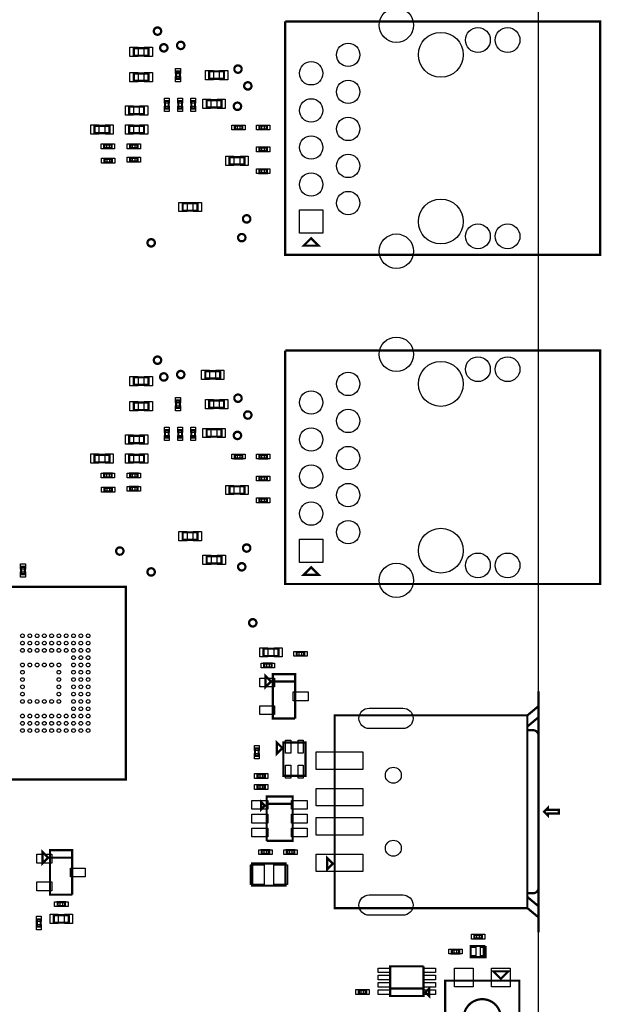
# Model space of a CAD drawing. Extents: x -350 to 3416, y -100 to 6438.
# Tile 7 of 8: x 1846 to 3416, y 2227 to 4884. Entities that reach past the tile are written whole.
import ezdxf

# ---------------------------------------------------------------- set-up
doc = ezdxf.new("R2010")
doc.units = 0
for name, color, linetype in [('BG_OUTLINE', 95, 'CONTINUOUS'), ('PG_ASSEMBLY_TOP', 120, 'CONTINUOUS'), ('PIN_TOP', 140, 'CONTINUOUS')]:
    doc.layers.add(name, color=color, linetype=linetype)

msp = doc.modelspace()

# ---------------------------------------------------------------- linework, layer by layer
at = {"layer": 'BG_OUTLINE'}
msp.add_lwpolyline([(-100, 100), (3246.45, 100), (3246.45, 6009.32), (-100, 6009.32)], close=True, dxfattribs=at)
at = {"layer": 'BG_OUTLINE', "const_width": 6}
msp.add_lwpolyline([(3246.45, 2421.56), (3246.45, 3071.56)], dxfattribs=at)
at = {"layer": 'PG_ASSEMBLY_TOP', "const_width": 6}
for points in [[(2228.34, 4852.99, 1), (2208.34, 4852.99, 1), (2228.34, 4852.99)], [(2245.34, 4807.79, 1), (2225.34, 4807.79, 1), (2245.34, 4807.79)], [(2291.03, 4814.32, 1), (2271.03, 4814.32, 1), (2291.03, 4814.32)], [(2445.54, 4750.45, 1), (2425.54, 4750.45, 1), (2445.54, 4750.45)], [(2472, 4705.05, 1), (2452, 4705.05, 1), (2472, 4705.05)], [(2444, 4650.05, 1), (2424, 4650.05, 1), (2444, 4650.05)], [(2468.91, 4346.18, 1), (2448.91, 4346.18, 1), (2468.91, 4346.18)], [(2455.65, 4295.59, 1), (2435.65, 4295.59, 1), (2455.65, 4295.59)], [(2211.19, 4281.64, 1), (2191.19, 4281.64, 1), (2211.19, 4281.64)], [(2228.34, 3964.94, 1), (2208.34, 3964.94, 1), (2228.34, 3964.94)], [(2245.34, 3919.74, 1), (2225.34, 3919.74, 1), (2245.34, 3919.74)], [(2291.03, 3926.27, 1), (2271.03, 3926.27, 1), (2291.03, 3926.27)], [(2445.54, 3862.4, 1), (2425.54, 3862.4, 1), (2445.54, 3862.4)], [(2472, 3817, 1), (2452, 3817, 1), (2472, 3817)], [(2444, 3762, 1), (2424, 3762, 1), (2444, 3762)], [(2126.62, 3450.02, 1), (2106.62, 3450.02, 1), (2126.62, 3450.02)], [(2468.91, 3458.13, 1), (2448.91, 3458.13, 1), (2468.91, 3458.13)], [(2211.19, 3393.59, 1), (2191.19, 3393.59, 1), (2211.19, 3393.59)], [(2455.65, 3407.54, 1), (2435.65, 3407.54, 1), (2455.65, 3407.54)], [(2485.38, 3256.34, 1), (2465.38, 3256.34, 1), (2485.38, 3256.34)], [(3216.45, 2966.56), (3216.45, 2526.56), (3231.45, 2526.56, 0.414214), (3246.45, 2541.56), (3246.45, 2951.56, 0.414214), (3231.45, 2966.56), (3216.45, 2966.56), (3216.45, 3006.56)], [(3144.76, 2190.8, 1), (3044.76, 2190.8, 1), (3144.76, 2190.8)]]:
    msp.add_lwpolyline(points, format="xyb", dxfattribs=at)
for points in [[(2562.95, 4879), (3412.95, 4879), (3412.95, 4249), (2612.95, 4249)], [(2612.95, 4249), (2657.95, 4249), (2562.95, 4249), (2562.95, 4879)], [(2194.23, 4806.63), (2154.23, 4806.63), (2154.23, 4786.63), (2194.23, 4786.63), (2194.23, 4806.63)], [(2194.23, 4738.63), (2154.23, 4738.63), (2154.23, 4718.63), (2194.23, 4718.63), (2194.23, 4738.63)], [(2278.52, 4724.11), (2278.52, 4744.11), (2268.52, 4744.11), (2268.52, 4724.11), (2278.52, 4724.11)], [(2357.78, 4724.36), (2397.78, 4724.36), (2397.78, 4744.36), (2357.78, 4744.36), (2357.78, 4724.36)], [(2181.83, 4648.97), (2141.83, 4648.97), (2141.83, 4628.97), (2181.83, 4628.97), (2181.83, 4648.97)], [(2238.54, 4664.22), (2238.54, 4644.22), (2248.54, 4644.22), (2248.54, 4664.22), (2238.54, 4664.22)], [(2274.54, 4664.22), (2274.54, 4644.22), (2284.54, 4644.22), (2284.54, 4664.22), (2274.54, 4664.22)], [(2309.54, 4664.22), (2309.54, 4644.22), (2319.54, 4644.22), (2319.54, 4664.22), (2309.54, 4664.22)], [(2350.89, 4646.6), (2390.89, 4646.6), (2390.89, 4666.6), (2350.89, 4666.6), (2350.89, 4646.6)], [(2088.54, 4597.45), (2048.54, 4597.45), (2048.54, 4577.45), (2088.54, 4577.45), (2088.54, 4597.45)], [(2181.83, 4597.5), (2141.83, 4597.5), (2141.83, 4577.5), (2181.83, 4577.5), (2181.83, 4597.5)], [(2447.27, 4597.9), (2427.27, 4597.9), (2427.27, 4587.9), (2447.27, 4587.9), (2447.27, 4597.9)], [(2493.31, 4587.9), (2513.31, 4587.9), (2513.31, 4597.9), (2493.31, 4597.9), (2493.31, 4587.9)], [(2094.67, 4547), (2074.67, 4547), (2074.67, 4537), (2094.67, 4537), (2094.67, 4547)], [(2144.41, 4537), (2164.41, 4537), (2164.41, 4547), (2144.41, 4547), (2144.41, 4537)], [(2493.31, 4528.84), (2513.31, 4528.84), (2513.31, 4538.84), (2493.31, 4538.84), (2493.31, 4528.84)], [(2095.25, 4508.47), (2075.25, 4508.47), (2075.25, 4498.47), (2095.25, 4498.47), (2095.25, 4508.47)], [(2144.41, 4501), (2164.41, 4501), (2164.41, 4511), (2144.41, 4511), (2144.41, 4501)], [(2452.81, 4512.75), (2412.81, 4512.75), (2412.81, 4492.75), (2452.81, 4492.75), (2452.81, 4512.75)], [(2493.31, 4469.79), (2513.31, 4469.79), (2513.31, 4479.79), (2493.31, 4479.79), (2493.31, 4469.79)], [(2286.38, 4368.39), (2326.38, 4368.39), (2326.38, 4388.39), (2286.38, 4388.39), (2286.38, 4368.39)], [(2632.95, 4294), (2612.95, 4274), (2652.95, 4274), (2632.95, 4294)], [(2612.95, 3360.95), (2657.95, 3360.95), (2562.95, 3360.95), (2562.95, 3990.95)], [(2562.95, 3990.95), (3412.95, 3990.95), (3412.95, 3360.95), (2612.95, 3360.95)], [(2387.33, 3935.4), (2347.33, 3935.4), (2347.33, 3915.4), (2387.33, 3915.4), (2387.33, 3935.4)], [(2194.23, 3918.58), (2154.23, 3918.58), (2154.23, 3898.58), (2194.23, 3898.58), (2194.23, 3918.58)], [(2194.23, 3850.58), (2154.23, 3850.58), (2154.23, 3830.58), (2194.23, 3830.58), (2194.23, 3850.58)], [(2278.52, 3836.06), (2278.52, 3856.06), (2268.52, 3856.06), (2268.52, 3836.06), (2278.52, 3836.06)], [(2357.78, 3836.31), (2397.78, 3836.31), (2397.78, 3856.31), (2357.78, 3856.31), (2357.78, 3836.31)], [(2238.54, 3776.17), (2238.54, 3756.17), (2248.54, 3756.17), (2248.54, 3776.17), (2238.54, 3776.17)], [(2274.54, 3776.17), (2274.54, 3756.17), (2284.54, 3756.17), (2284.54, 3776.17), (2274.54, 3776.17)], [(2309.54, 3776.17), (2309.54, 3756.17), (2319.54, 3756.17), (2319.54, 3776.17), (2309.54, 3776.17)], [(2350.89, 3758.55), (2390.89, 3758.55), (2390.89, 3778.55), (2350.89, 3778.55), (2350.89, 3758.55)], [(2181.83, 3760.92), (2141.83, 3760.92), (2141.83, 3740.92), (2181.83, 3740.92), (2181.83, 3760.92)], [(2088.54, 3709.4), (2048.54, 3709.4), (2048.54, 3689.4), (2088.54, 3689.4), (2088.54, 3709.4)], [(2181.83, 3709.45), (2141.83, 3709.45), (2141.83, 3689.45), (2181.83, 3689.45), (2181.83, 3709.45)], [(2447.27, 3709.85), (2427.27, 3709.85), (2427.27, 3699.85), (2447.27, 3699.85), (2447.27, 3709.85)], [(2493.31, 3699.85), (2513.31, 3699.85), (2513.31, 3709.85), (2493.31, 3709.85), (2493.31, 3699.85)], [(2094.67, 3658.95), (2074.67, 3658.95), (2074.67, 3648.95), (2094.67, 3648.95), (2094.67, 3658.95)], [(2144.41, 3648.95), (2164.41, 3648.95), (2164.41, 3658.95), (2144.41, 3658.95), (2144.41, 3648.95)], [(2493.31, 3640.79), (2513.31, 3640.79), (2513.31, 3650.79), (2493.31, 3650.79), (2493.31, 3640.79)], [(2095.25, 3620.42), (2075.25, 3620.42), (2075.25, 3610.42), (2095.25, 3610.42), (2095.25, 3620.42)], [(2144.41, 3612.95), (2164.41, 3612.95), (2164.41, 3622.95), (2144.41, 3622.95), (2144.41, 3612.95)], [(2452.81, 3624.7), (2412.81, 3624.7), (2412.81, 3604.7), (2452.81, 3604.7), (2452.81, 3624.7)], [(2493.31, 3581.74), (2513.31, 3581.74), (2513.31, 3591.74), (2493.31, 3591.74), (2493.31, 3581.74)], [(2286.38, 3480.34), (2326.38, 3480.34), (2326.38, 3500.34), (2286.38, 3500.34), (2286.38, 3480.34)], [(2391.15, 3436.08), (2351.15, 3436.08), (2351.15, 3416.08), (2391.15, 3416.08), (2391.15, 3436.08)], [(1850.33, 3407.5), (1850.33, 3387.5), (1860.33, 3387.5), (1860.33, 3407.5), (1850.33, 3407.5)], [(2632.95, 3405.95), (2612.95, 3385.95), (2652.95, 3385.95), (2632.95, 3405.95)], [(1673.14, 2833.4), (2133.14, 2833.4), (2133.14, 3353.4), (1673.14, 3353.4), (1673.14, 2833.4)], [(2504.56, 3166.72), (2544.56, 3166.72), (2544.56, 3186.72), (2504.56, 3186.72), (2504.56, 3166.72)], [(2593.87, 3167.72), (2613.87, 3167.72), (2613.87, 3177.72), (2593.87, 3177.72), (2593.87, 3167.72)], [(2506.29, 3136.34), (2526.29, 3136.34), (2526.29, 3146.34), (2506.29, 3146.34), (2506.29, 3136.34)], [(2524.59, 3097.97), (2509.59, 3112.97), (2509.59, 3082.97), (2524.59, 3097.97)], [(2529.59, 3097.97), (2589.59, 3097.97), (2589.59, 3117.97), (2529.59, 3117.97), (2529.59, 2997.97), (2589.59, 2997.97)], [(2589.59, 2997.97), (2589.59, 3097.97), (2529.59, 3097.97)], [(3216.45, 3006.56), (3216.45, 2976.56), (3246.45, 3001.56), (3246.45, 3031.56), (3216.45, 3006.56), (2696.45, 3006.56), (2696.45, 2486.56), (3216.45, 2486.56), (3246.45, 2461.56), (3246.45, 2491.56), (3216.45, 2516.56)], [(3216.45, 2486.56), (3216.45, 2966.56)], [(2540.27, 2933.35), (2540.27, 2903.35), (2555.27, 2918.35), (2540.27, 2933.35)], [(2557.77, 2933.35), (2557.77, 2843.35), (2617.77, 2843.35), (2617.77, 2933.35), (2557.77, 2933.35)], [(2481.34, 2917.62), (2481.34, 2897.62), (2491.34, 2897.62), (2491.34, 2917.62), (2481.34, 2917.62)], [(2508.17, 2848.15), (2488.17, 2848.15), (2488.17, 2838.15), (2508.17, 2838.15), (2508.17, 2848.15)], [(2508.17, 2818.15), (2488.17, 2818.15), (2488.17, 2808.15), (2508.17, 2808.15), (2508.17, 2818.15)], [(2582.99, 2767.86), (2512.99, 2767.86), (2512.99, 2787.86), (2582.99, 2787.86), (2582.99, 2667.86), (2512.99, 2667.86)], [(2507.99, 2762.86), (2497.99, 2772.86), (2497.99, 2752.86), (2507.99, 2762.86)], [(2512.99, 2667.86), (2512.99, 2767.86), (2582.99, 2767.86)], [(3261.45, 2746.56), (3271.45, 2736.56), (3271.45, 2741.56), (3301.45, 2741.56), (3301.45, 2751.56), (3271.45, 2751.56), (3271.45, 2756.56), (3261.45, 2746.56)], [(1923.24, 2622.68), (1908.24, 2637.68), (1908.24, 2607.68), (1923.24, 2622.68)], [(1928.24, 2622.68), (1988.24, 2622.68), (1988.24, 2642.68), (1928.24, 2642.68), (1928.24, 2522.68), (1988.24, 2522.68)], [(2499.52, 2632.73), (2519.52, 2632.73), (2519.52, 2642.73), (2499.52, 2642.73), (2499.52, 2632.73)], [(2587.52, 2642.73), (2567.52, 2642.73), (2567.52, 2632.73), (2587.52, 2632.73), (2587.52, 2642.73)], [(1988.24, 2522.68), (1988.24, 2622.68), (1928.24, 2622.68)], [(2474, 2547), (2564, 2547), (2564, 2607), (2474, 2607), (2474, 2547)], [(2691.45, 2606.56), (2676.45, 2591.56), (2676.45, 2621.56), (2691.45, 2606.56)], [(1968.83, 2502.38), (1948.83, 2502.38), (1948.83, 2492.38), (1968.83, 2492.38), (1968.83, 2502.38)], [(1892.99, 2456.36), (1892.99, 2436.36), (1902.99, 2436.36), (1902.99, 2456.36), (1892.99, 2456.36)], [(1978.83, 2467.38), (1938.83, 2467.38), (1938.83, 2447.38), (1978.83, 2447.38), (1978.83, 2467.38)], [(3093.38, 2414.34), (3073.38, 2414.34), (3073.38, 2404.34), (3093.38, 2404.34), (3093.38, 2414.34)], [(3012.38, 2364.34), (3032.38, 2364.34), (3032.38, 2374.34), (3012.38, 2374.34), (3012.38, 2364.34)], [(3103.38, 2384.34), (3063.38, 2384.34), (3063.38, 2354.34), (3098.38, 2354.34), (3098.38, 2384.34)], [(3098.38, 2384.34), (3098.38, 2354.34), (3103.38, 2354.34), (3103.38, 2384.34)], [(2936.38, 2329.34), (2846.38, 2329.34), (2846.38, 2249.34), (2936.38, 2249.34), (2936.38, 2269.34), (2846.38, 2269.34)], [(2846.38, 2269.34), (2936.38, 2269.34), (2936.38, 2329.34)], [(3144.76, 2295.8), (3164.76, 2315.8), (3124.76, 2315.8), (3144.76, 2295.8)], [(3194.76, 2290.8), (2994.76, 2290.8), (2994.76, 2090.8), (3194.76, 2090.8), (3194.76, 2290.8)], [(2781.38, 2265.34), (2761.38, 2265.34), (2761.38, 2255.34), (2781.38, 2255.34), (2781.38, 2265.34)], [(2941.38, 2259.34), (2951.38, 2249.34), (2951.38, 2269.34), (2941.38, 2259.34)]]:
    msp.add_lwpolyline(points, dxfattribs=at)
at = {"layer": 'PIN_TOP'}
for points in [[(2165.94, 4809.13), (2165.94, 4784.13), (2143.94, 4784.13), (2143.94, 4809.13)], [(2204.52, 4809.13), (2204.52, 4784.13), (2182.52, 4784.13), (2182.52, 4809.13)], [(2165.94, 4741.13), (2165.94, 4716.13), (2143.94, 4716.13), (2143.94, 4741.13)], [(2204.52, 4741.13), (2204.52, 4716.13), (2182.52, 4716.13), (2182.52, 4741.13)], [(2280.02, 4738.13), (2267.02, 4738.13), (2267.02, 4752.13), (2280.02, 4752.13)], [(2280.02, 4716.09), (2267.02, 4716.09), (2267.02, 4730.09), (2280.02, 4730.09)], [(2347.49, 4721.86), (2347.49, 4746.86), (2369.49, 4746.86), (2369.49, 4721.86)], [(2386.07, 4721.86), (2386.07, 4746.86), (2408.07, 4746.86), (2408.07, 4721.86)], [(2153.54, 4651.47), (2153.54, 4626.47), (2131.54, 4626.47), (2131.54, 4651.47)], [(2192.12, 4651.47), (2192.12, 4626.47), (2170.12, 4626.47), (2170.12, 4651.47)], [(2237.04, 4672.24), (2250.04, 4672.24), (2250.04, 4658.24), (2237.04, 4658.24)], [(2237.04, 4650.2), (2250.04, 4650.2), (2250.04, 4636.2), (2237.04, 4636.2)], [(2273.04, 4672.24), (2286.04, 4672.24), (2286.04, 4658.24), (2273.04, 4658.24)], [(2273.04, 4650.2), (2286.04, 4650.2), (2286.04, 4636.2), (2273.04, 4636.2)], [(2308.04, 4672.24), (2321.04, 4672.24), (2321.04, 4658.24), (2308.04, 4658.24)], [(2308.04, 4650.2), (2321.04, 4650.2), (2321.04, 4636.2), (2308.04, 4636.2)], [(2340.6, 4644.1), (2340.6, 4669.1), (2362.6, 4669.1), (2362.6, 4644.1)], [(2379.18, 4644.1), (2379.18, 4669.1), (2401.18, 4669.1), (2401.18, 4644.1)], [(2060.25, 4599.95), (2060.25, 4574.95), (2038.25, 4574.95), (2038.25, 4599.95)], [(2098.83, 4599.95), (2098.83, 4574.95), (2076.83, 4574.95), (2076.83, 4599.95)], [(2153.54, 4600), (2153.54, 4575), (2131.54, 4575), (2131.54, 4600)], [(2192.12, 4600), (2192.12, 4575), (2170.12, 4575), (2170.12, 4600)], [(2433.25, 4599.4), (2433.25, 4586.4), (2419.25, 4586.4), (2419.25, 4599.4)], [(2455.29, 4599.4), (2455.29, 4586.4), (2441.29, 4586.4), (2441.29, 4599.4)], [(2485.29, 4586.4), (2485.29, 4599.4), (2499.29, 4599.4), (2499.29, 4586.4)], [(2507.33, 4586.4), (2507.33, 4599.4), (2521.33, 4599.4), (2521.33, 4586.4)], [(2080.65, 4548.5), (2080.65, 4535.5), (2066.65, 4535.5), (2066.65, 4548.5)], [(2102.69, 4548.5), (2102.69, 4535.5), (2088.69, 4535.5), (2088.69, 4548.5)], [(2136.39, 4535.5), (2136.39, 4548.5), (2150.39, 4548.5), (2150.39, 4535.5)], [(2158.43, 4535.5), (2158.43, 4548.5), (2172.43, 4548.5), (2172.43, 4535.5)], [(2485.29, 4527.34), (2485.29, 4540.34), (2499.29, 4540.34), (2499.29, 4527.34)], [(2507.33, 4527.34), (2507.33, 4540.34), (2521.33, 4540.34), (2521.33, 4527.34)], [(2081.23, 4509.97), (2081.23, 4496.97), (2067.23, 4496.97), (2067.23, 4509.97)], [(2103.27, 4509.97), (2103.27, 4496.97), (2089.27, 4496.97), (2089.27, 4509.97)], [(2136.39, 4499.5), (2136.39, 4512.5), (2150.39, 4512.5), (2150.39, 4499.5)], [(2158.43, 4499.5), (2158.43, 4512.5), (2172.43, 4512.5), (2172.43, 4499.5)], [(2424.52, 4515.25), (2424.52, 4490.25), (2402.52, 4490.25), (2402.52, 4515.25)], [(2463.1, 4515.25), (2463.1, 4490.25), (2441.1, 4490.25), (2441.1, 4515.25)], [(2485.29, 4468.29), (2485.29, 4481.29), (2499.29, 4481.29), (2499.29, 4468.29)], [(2507.33, 4468.29), (2507.33, 4481.29), (2521.33, 4481.29), (2521.33, 4468.29)], [(2276.09, 4365.89), (2276.09, 4390.89), (2298.09, 4390.89), (2298.09, 4365.89)], [(2314.67, 4365.89), (2314.67, 4390.89), (2336.67, 4390.89), (2336.67, 4365.89)], [(2664.45, 4307.5), (2601.45, 4307.5), (2601.45, 4370.5), (2664.45, 4370.5)], [(2359.04, 3937.9), (2359.04, 3912.9), (2337.04, 3912.9), (2337.04, 3937.9)], [(2397.62, 3937.9), (2397.62, 3912.9), (2375.62, 3912.9), (2375.62, 3937.9)], [(2165.94, 3921.08), (2165.94, 3896.08), (2143.94, 3896.08), (2143.94, 3921.08)], [(2204.52, 3921.08), (2204.52, 3896.08), (2182.52, 3896.08), (2182.52, 3921.08)], [(2165.94, 3853.08), (2165.94, 3828.08), (2143.94, 3828.08), (2143.94, 3853.08)], [(2204.52, 3853.08), (2204.52, 3828.08), (2182.52, 3828.08), (2182.52, 3853.08)], [(2280.02, 3850.08), (2267.02, 3850.08), (2267.02, 3864.08), (2280.02, 3864.08)], [(2347.49, 3833.81), (2347.49, 3858.81), (2369.49, 3858.81), (2369.49, 3833.81)], [(2386.07, 3833.81), (2386.07, 3858.81), (2408.07, 3858.81), (2408.07, 3833.81)], [(2280.02, 3828.04), (2267.02, 3828.04), (2267.02, 3842.04), (2280.02, 3842.04)], [(2237.04, 3784.19), (2250.04, 3784.19), (2250.04, 3770.19), (2237.04, 3770.19)], [(2273.04, 3784.19), (2286.04, 3784.19), (2286.04, 3770.19), (2273.04, 3770.19)], [(2308.04, 3784.19), (2321.04, 3784.19), (2321.04, 3770.19), (2308.04, 3770.19)], [(2340.6, 3756.05), (2340.6, 3781.05), (2362.6, 3781.05), (2362.6, 3756.05)], [(2379.18, 3756.05), (2379.18, 3781.05), (2401.18, 3781.05), (2401.18, 3756.05)], [(2153.54, 3763.42), (2153.54, 3738.42), (2131.54, 3738.42), (2131.54, 3763.42)], [(2192.12, 3763.42), (2192.12, 3738.42), (2170.12, 3738.42), (2170.12, 3763.42)], [(2237.04, 3762.15), (2250.04, 3762.15), (2250.04, 3748.15), (2237.04, 3748.15)], [(2273.04, 3762.15), (2286.04, 3762.15), (2286.04, 3748.15), (2273.04, 3748.15)], [(2308.04, 3762.15), (2321.04, 3762.15), (2321.04, 3748.15), (2308.04, 3748.15)], [(2060.25, 3711.9), (2060.25, 3686.9), (2038.25, 3686.9), (2038.25, 3711.9)], [(2098.83, 3711.9), (2098.83, 3686.9), (2076.83, 3686.9), (2076.83, 3711.9)], [(2153.54, 3711.95), (2153.54, 3686.95), (2131.54, 3686.95), (2131.54, 3711.95)], [(2192.12, 3711.95), (2192.12, 3686.95), (2170.12, 3686.95), (2170.12, 3711.95)], [(2433.25, 3711.35), (2433.25, 3698.35), (2419.25, 3698.35), (2419.25, 3711.35)], [(2455.29, 3711.35), (2455.29, 3698.35), (2441.29, 3698.35), (2441.29, 3711.35)], [(2485.29, 3698.35), (2485.29, 3711.35), (2499.29, 3711.35), (2499.29, 3698.35)], [(2507.33, 3698.35), (2507.33, 3711.35), (2521.33, 3711.35), (2521.33, 3698.35)], [(2080.65, 3660.45), (2080.65, 3647.45), (2066.65, 3647.45), (2066.65, 3660.45)], [(2102.69, 3660.45), (2102.69, 3647.45), (2088.69, 3647.45), (2088.69, 3660.45)], [(2136.39, 3647.45), (2136.39, 3660.45), (2150.39, 3660.45), (2150.39, 3647.45)], [(2158.43, 3647.45), (2158.43, 3660.45), (2172.43, 3660.45), (2172.43, 3647.45)], [(2485.29, 3639.29), (2485.29, 3652.29), (2499.29, 3652.29), (2499.29, 3639.29)], [(2507.33, 3639.29), (2507.33, 3652.29), (2521.33, 3652.29), (2521.33, 3639.29)], [(2081.23, 3621.92), (2081.23, 3608.92), (2067.23, 3608.92), (2067.23, 3621.92)], [(2103.27, 3621.92), (2103.27, 3608.92), (2089.27, 3608.92), (2089.27, 3621.92)], [(2136.39, 3611.45), (2136.39, 3624.45), (2150.39, 3624.45), (2150.39, 3611.45)], [(2158.43, 3611.45), (2158.43, 3624.45), (2172.43, 3624.45), (2172.43, 3611.45)], [(2424.52, 3627.2), (2424.52, 3602.2), (2402.52, 3602.2), (2402.52, 3627.2)], [(2463.1, 3627.2), (2463.1, 3602.2), (2441.1, 3602.2), (2441.1, 3627.2)], [(2485.29, 3580.24), (2485.29, 3593.24), (2499.29, 3593.24), (2499.29, 3580.24)], [(2507.33, 3580.24), (2507.33, 3593.24), (2521.33, 3593.24), (2521.33, 3580.24)], [(2276.09, 3477.84), (2276.09, 3502.84), (2298.09, 3502.84), (2298.09, 3477.84)], [(2314.67, 3477.84), (2314.67, 3502.84), (2336.67, 3502.84), (2336.67, 3477.84)], [(2664.45, 3419.45), (2601.45, 3419.45), (2601.45, 3482.45), (2664.45, 3482.45)], [(2362.86, 3438.58), (2362.86, 3413.58), (2340.86, 3413.58), (2340.86, 3438.58)], [(2401.44, 3438.58), (2401.44, 3413.58), (2379.44, 3413.58), (2379.44, 3438.58)], [(1848.83, 3415.52), (1861.83, 3415.52), (1861.83, 3401.52), (1848.83, 3401.52)], [(1848.83, 3393.48), (1861.83, 3393.48), (1861.83, 3379.48), (1848.83, 3379.48)], [(2494.27, 3164.22), (2494.27, 3189.22), (2516.27, 3189.22), (2516.27, 3164.22)], [(2532.85, 3164.22), (2532.85, 3189.22), (2554.85, 3189.22), (2554.85, 3164.22)], [(2585.85, 3166.22), (2585.85, 3179.22), (2599.85, 3179.22), (2599.85, 3166.22)], [(2607.89, 3166.22), (2607.89, 3179.22), (2621.89, 3179.22), (2621.89, 3166.22)], [(2498.27, 3134.84), (2498.27, 3147.84), (2512.27, 3147.84), (2512.27, 3134.84)], [(2520.31, 3134.84), (2520.31, 3147.84), (2534.31, 3147.84), (2534.31, 3134.84)], [(2494.31, 3083.37), (2494.31, 3107.37), (2534.31, 3107.37), (2534.31, 3083.37)], [(2584.87, 3045.97), (2584.87, 3069.97), (2624.87, 3069.97), (2624.87, 3045.97)], [(2494.31, 3008.57), (2494.31, 3032.57), (2534.31, 3032.57), (2534.31, 3008.57)], [(2479.84, 2925.64), (2492.84, 2925.64), (2492.84, 2911.64), (2479.84, 2911.64)], [(2564.04, 2939.31), (2578.04, 2939.31), (2578.04, 2904.31), (2564.04, 2904.31)], [(2597.5, 2939.31), (2611.5, 2939.31), (2611.5, 2904.31), (2597.5, 2904.31)], [(2479.84, 2903.6), (2492.84, 2903.6), (2492.84, 2889.6), (2479.84, 2889.6)], [(2772.05, 2860.86), (2646.05, 2860.86), (2646.05, 2907.86), (2772.05, 2907.86)], [(2564.04, 2872.39), (2578.04, 2872.39), (2578.04, 2837.39), (2564.04, 2837.39)], [(2597.5, 2872.39), (2611.5, 2872.39), (2611.5, 2837.39), (2597.5, 2837.39)], [(2494.15, 2849.65), (2494.15, 2836.65), (2480.15, 2836.65), (2480.15, 2849.65)], [(2516.19, 2849.65), (2516.19, 2836.65), (2502.19, 2836.65), (2502.19, 2849.65)], [(2494.15, 2819.65), (2494.15, 2806.65), (2480.15, 2806.65), (2480.15, 2819.65)], [(2516.19, 2819.65), (2516.19, 2806.65), (2502.19, 2806.65), (2502.19, 2819.65)], [(2772.05, 2762.43), (2646.05, 2762.43), (2646.05, 2809.43), (2772.05, 2809.43)], [(2473.34, 2753.26), (2473.34, 2777.26), (2516.34, 2777.26), (2516.34, 2753.26)], [(2579.64, 2753.26), (2579.64, 2777.26), (2622.64, 2777.26), (2622.64, 2753.26)], [(2473.34, 2715.86), (2473.34, 2739.86), (2516.34, 2739.86), (2516.34, 2715.86)], [(2579.64, 2715.86), (2579.64, 2739.86), (2622.64, 2739.86), (2622.64, 2715.86)], [(2772.05, 2683.69), (2646.05, 2683.69), (2646.05, 2730.69), (2772.05, 2730.69)], [(2473.34, 2678.46), (2473.34, 2702.46), (2516.34, 2702.46), (2516.34, 2678.46)], [(2579.64, 2678.46), (2579.64, 2702.46), (2622.64, 2702.46), (2622.64, 2678.46)], [(1892.96, 2608.08), (1892.96, 2632.08), (1932.96, 2632.08), (1932.96, 2608.08)], [(2491.5, 2631.23), (2491.5, 2644.23), (2505.5, 2644.23), (2505.5, 2631.23)], [(2513.54, 2631.23), (2513.54, 2644.23), (2527.54, 2644.23), (2527.54, 2631.23)], [(2573.5, 2644.23), (2573.5, 2631.23), (2559.5, 2631.23), (2559.5, 2644.23)], [(2595.54, 2644.23), (2595.54, 2631.23), (2581.54, 2631.23), (2581.54, 2644.23)], [(2772.05, 2585.26), (2646.05, 2585.26), (2646.05, 2632.26), (2772.05, 2632.26)], [(1983.52, 2570.68), (1983.52, 2594.68), (2023.52, 2594.68), (2023.52, 2570.68)], [(2469, 2550.5), (2469, 2603.5), (2506, 2603.5), (2506, 2550.5)], [(2532, 2550.5), (2532, 2603.5), (2569, 2603.5), (2569, 2550.5)], [(1892.96, 2533.28), (1892.96, 2557.28), (1932.96, 2557.28), (1932.96, 2533.28)], [(1954.81, 2503.88), (1954.81, 2490.88), (1940.81, 2490.88), (1940.81, 2503.88)], [(1976.85, 2503.88), (1976.85, 2490.88), (1962.85, 2490.88), (1962.85, 2503.88)], [(1891.49, 2464.38), (1904.49, 2464.38), (1904.49, 2450.38), (1891.49, 2450.38)], [(1950.54, 2469.88), (1950.54, 2444.88), (1928.54, 2444.88), (1928.54, 2469.88)], [(1989.12, 2469.88), (1989.12, 2444.88), (1967.12, 2444.88), (1967.12, 2469.88)], [(1891.49, 2442.34), (1904.49, 2442.34), (1904.49, 2428.34), (1891.49, 2428.34)], [(3079.36, 2415.84), (3079.36, 2402.84), (3065.36, 2402.84), (3065.36, 2415.84)], [(3101.4, 2415.84), (3101.4, 2402.84), (3087.4, 2402.84), (3087.4, 2415.84)], [(3004.36, 2362.84), (3004.36, 2375.84), (3018.36, 2375.84), (3018.36, 2362.84)], [(3026.4, 2362.84), (3026.4, 2375.84), (3040.4, 2375.84), (3040.4, 2362.84)], [(3076.99, 2381.34), (3076.99, 2357.34), (3062.99, 2357.34), (3062.99, 2381.34)], [(3103.77, 2381.34), (3103.77, 2357.34), (3089.77, 2357.34), (3089.77, 2381.34)], [(2846.86, 2324.87), (2846.86, 2312.87), (2813.86, 2312.87), (2813.86, 2324.87)], [(2968.9, 2324.87), (2968.9, 2312.87), (2935.9, 2312.87), (2935.9, 2324.87)], [(3069.76, 2324.07), (3069.76, 2274.07), (3019.76, 2274.07), (3019.76, 2324.07)], [(3169.76, 2324.07), (3169.76, 2274.07), (3119.76, 2274.07), (3119.76, 2324.07)], [(2846.86, 2305.18), (2846.86, 2293.18), (2813.86, 2293.18), (2813.86, 2305.18)], [(2846.86, 2285.5), (2846.86, 2273.5), (2813.86, 2273.5), (2813.86, 2285.5)], [(2968.9, 2305.18), (2968.9, 2293.18), (2935.9, 2293.18), (2935.9, 2305.18)], [(2968.9, 2285.5), (2968.9, 2273.5), (2935.9, 2273.5), (2935.9, 2285.5)], [(2767.36, 2266.84), (2767.36, 2253.84), (2753.36, 2253.84), (2753.36, 2266.84)], [(2789.4, 2266.84), (2789.4, 2253.84), (2775.4, 2253.84), (2775.4, 2266.84)], [(2846.86, 2265.81), (2846.86, 2253.81), (2813.86, 2253.81), (2813.86, 2265.81)], [(2968.9, 2265.81), (2968.9, 2253.81), (2935.9, 2253.81), (2935.9, 2265.81)]]:
    msp.add_lwpolyline(points, close=True, dxfattribs=at)
for points in [[(2789.53, 3026.03), (2880.53, 3026.03, -1), (2880.53, 2971.03), (2789.53, 2971.03, -1)], [(2789.53, 2522.09), (2880.53, 2522.09, -1), (2880.53, 2467.09), (2789.53, 2467.09, -1)]]:
    msp.add_lwpolyline(points, format="xyb", close=True, dxfattribs=at)
for centre, radius in [((2862.95, 4869), 46.5), ((2218.34, 4852.99), 9), ((3082.95, 4828.76), 33.5), ((3162.95, 4828.76), 33.5), ((2982.95, 4789), 60.5), ((2235.34, 4807.79), 9), ((2281.03, 4814.32), 9), ((2732.95, 4789), 31.5), ((2435.54, 4750.45), 9), ((2632.95, 4739), 31.5), ((2462, 4705.05), 9), ((2732.95, 4689), 31.5), ((2434, 4650.05), 9), ((2632.95, 4639), 31.5), ((2732.95, 4589), 31.5), ((2632.95, 4539), 31.5), ((2732.95, 4489), 31.5), ((2632.95, 4439), 31.5), ((2732.95, 4389), 31.5), ((2982.95, 4339), 60.5), ((2458.91, 4346.18), 9), ((3082.95, 4299.24), 33.5), ((3162.95, 4299.24), 33.5), ((2445.65, 4295.59), 9), ((2862.95, 4259), 46.5), ((2201.19, 4281.64), 9), ((2862.95, 3980.95), 46.5), ((2218.34, 3964.94), 9), ((2982.95, 3900.95), 60.5), ((3082.95, 3940.71), 33.5), ((3162.95, 3940.71), 33.5), ((2281.03, 3926.27), 9), ((2732.95, 3900.95), 31.5), ((2235.34, 3919.74), 9), ((2632.95, 3850.95), 31.5), ((2435.54, 3862.4), 9), ((2462, 3817), 9), ((2732.95, 3800.95), 31.5), ((2632.95, 3750.95), 31.5), ((2434, 3762), 9), ((2732.95, 3700.95), 31.5), ((2632.95, 3650.95), 31.5), ((2732.95, 3600.95), 31.5), ((2632.95, 3550.95), 31.5), ((2732.95, 3500.95), 31.5), ((2982.95, 3450.95), 60.5), ((2116.62, 3450.02), 9), ((2458.91, 3458.13), 9), ((3082.95, 3411.19), 33.5), ((3162.95, 3411.19), 33.5), ((2201.19, 3393.59), 9), ((2445.65, 3407.54), 9), ((2862.95, 3370.95), 46.5), ((2475.38, 3256.34), 9), ((1853.93, 3221.35), 5), ((1873.61, 3221.35), 5), ((1893.3, 3221.35), 5), ((1912.98, 3221.35), 5), ((1932.67, 3221.35), 5), ((1952.35, 3221.35), 5), ((1972.04, 3221.35), 5), ((1991.72, 3221.35), 5), ((2011.41, 3221.35), 5), ((2031.09, 3221.35), 5), ((1853.93, 3201.67), 5), ((1873.61, 3201.67), 5), ((1893.3, 3201.67), 5), ((1912.98, 3201.67), 5), ((1932.67, 3201.67), 5), ((1952.35, 3201.67), 5), ((1972.04, 3201.67), 5), ((1991.72, 3201.67), 5), ((2011.41, 3201.67), 5), ((2031.09, 3201.67), 5), ((1853.93, 3181.98), 5), ((1873.61, 3181.98), 5), ((1893.3, 3181.98), 5), ((1912.98, 3181.98), 5), ((1932.67, 3181.98), 5), ((1952.35, 3181.98), 5), ((1972.04, 3181.98), 5), ((1991.72, 3181.98), 5), ((1991.72, 3162.3), 5), ((2011.41, 3181.98), 5), ((2011.41, 3162.3), 5), ((2031.09, 3181.98), 5), ((2031.09, 3162.3), 5), ((1853.93, 3142.61), 5), ((1873.61, 3142.61), 5), ((1893.3, 3142.61), 5), ((1912.98, 3142.61), 5), ((1932.67, 3142.61), 5), ((1952.35, 3142.61), 5), ((1991.72, 3142.61), 5), ((2011.41, 3142.61), 5), ((2031.09, 3142.61), 5), ((1853.93, 3122.93), 5), ((1952.35, 3122.93), 5), ((1991.72, 3122.93), 5), ((2011.41, 3122.93), 5), ((2031.09, 3122.93), 5), ((1853.93, 3103.24), 5), ((1853.93, 3083.56), 5), ((1952.35, 3103.24), 5), ((1952.35, 3083.56), 5), ((1991.72, 3103.24), 5), ((1991.72, 3083.56), 5), ((2011.41, 3103.24), 5), ((2011.41, 3083.56), 5), ((2031.09, 3103.24), 5), ((2031.09, 3083.56), 5), ((1853.93, 3063.87), 5), ((1952.35, 3063.87), 5), ((1991.72, 3063.87), 5), ((2011.41, 3063.87), 5), ((2031.09, 3063.87), 5), ((1853.93, 3044.19), 5), ((1873.61, 3044.19), 5), ((1893.3, 3044.19), 5), ((1912.98, 3044.19), 5), ((1932.67, 3044.19), 5), ((1952.35, 3044.19), 5), ((1991.72, 3044.19), 5), ((1991.72, 3024.5), 5), ((2011.41, 3044.19), 5), ((2011.41, 3024.5), 5), ((2031.09, 3044.19), 5), ((2031.09, 3024.5), 5), ((1853.93, 3004.82), 5), ((1873.61, 3004.82), 5), ((1893.3, 3004.82), 5), ((1912.98, 3004.82), 5), ((1932.67, 3004.82), 5), ((1952.35, 3004.82), 5), ((1972.04, 3004.82), 5), ((1991.72, 3004.82), 5), ((2011.41, 3004.82), 5), ((2031.09, 3004.82), 5), ((1853.93, 2985.13), 5), ((1873.61, 2985.13), 5), ((1893.3, 2985.13), 5), ((1912.98, 2985.13), 5), ((1932.67, 2985.13), 5), ((1952.35, 2985.13), 5), ((1972.04, 2985.13), 5), ((1991.72, 2985.13), 5), ((2011.41, 2985.13), 5), ((2031.09, 2985.13), 5), ((1853.93, 2965.45), 5), ((1873.61, 2965.45), 5), ((1893.3, 2965.45), 5), ((1912.98, 2965.45), 5), ((1932.67, 2965.45), 5), ((1952.35, 2965.45), 5), ((1972.04, 2965.45), 5), ((1991.72, 2965.45), 5), ((2011.41, 2965.45), 5), ((2031.09, 2965.45), 5), ((2854.72, 2844.98), 21.5), ((2854.72, 2648.14), 21.5)]:
    msp.add_circle(centre, radius, dxfattribs=at)

doc.saveas('drawing.dxf')
